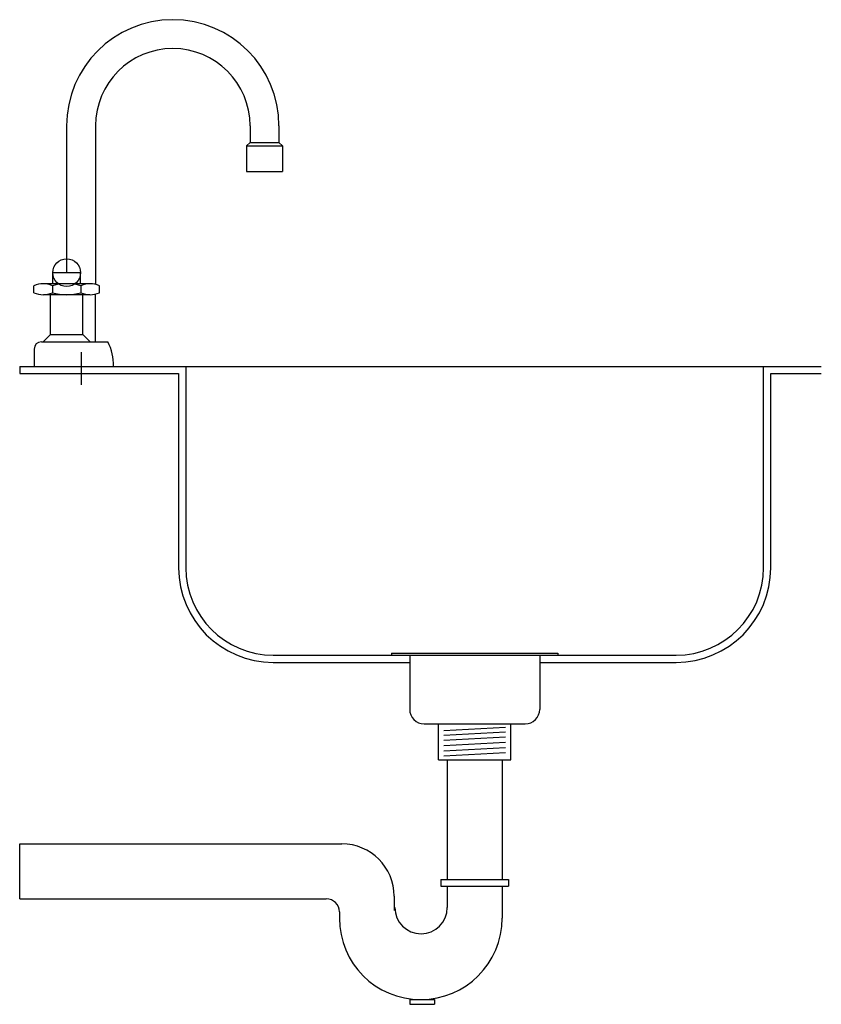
# Model space of a CAD drawing. Header units: millimetres. Extents: x 272.089 to 272.644, y 257.005 to 257.687.
import ezdxf

# ---------------------------------------------------------------- set-up
doc = ezdxf.new("R2010")
doc.units = ezdxf.units.MM
doc.layers.add('MSAN', color=6, linetype='Continuous')

# ---------------------------------------------------------------- blocks, each defined once
blk = doc.blocks.new('B-MEZC-L')
at = {"layer": 'MSAN'}
for p, q in [((-0.01, 0.1665), (-0.01, 0.06482)), ((0.01, 0.1665), (0.01, 0.05674)), ((0.117, 0.1665), (0.117, 0.15506)), ((0.137, 0.1665), (0.137, 0.15506)), ((0.1145, 0.15256), (0.117, 0.15506)), ((0.1145, 0.15256), (0.1395, 0.15256)), ((0.1145, 0.15256), (0.1145, 0.135)), ((0.117, 0.15506), (0.137, 0.15506)), ((0.1395, 0.15256), (0.137, 0.15506)), ((0.1395, 0.15256), (0.1395, 0.135)), ((0.1145, 0.135), (0.1395, 0.135)), ((-0.00039, 0.06482), (-0.01961, 0.06482)), ((-0.01961, 0.05722), (-0.01961, 0.06482)), ((-0.00039, 0.05722), (-0.00039, 0.06482)), ((-0.03268, 0.05096), (-0.03268, 0.05582)), ((0.00605, 0.05722), (-0.02605, 0.05722)), ((-0.01988, 0.05582), (-0.01988, 0.05096)), ((-0.00012, 0.05582), (-0.00012, 0.05096)), ((0.01268, 0.05096), (0.01268, 0.05582)), ((0.00605, 0.04955), (-0.02605, 0.04955)), ((-0.02125, 0.022), (-0.02125, 0.04955)), ((0.00125, 0.022), (0.00125, 0.04955)), ((0.01, 0.017), (0.01, 0.05004)), ((-0.02625, 0.017), (-0.02125, 0.022)), ((-0.02125, 0.022), (0.00125, 0.022)), ((0.00625, 0.017), (0.00125, 0.022)), ((-0.0275, 0.017), (0.01857, 0.017)), ((-0.0325, 0.012), (-0.0325, 0)), ((0, 0.00979), (0, -0.01276)), ((-0.0325, 0), (0.0225, 0))]:
    blk.add_line(p, q, dxfattribs=at)
blk.add_circle((-0.01, 0.06482), 0.00961, dxfattribs=at)
for centre, radius, start, end in [((0.0635, 0.1665), 0.0735, 0, 180), ((0.0635, 0.1665), 0.0535, 0, 180), ((-0.02628, 0.04165), 0.01554, 65.69133, 114.30867), ((-0.01, 0.02144), 0.03577, 73.95717, 106.04283), ((0.00628, 0.04165), 0.01554, 65.69133, 114.30867), ((-0.02628, 0.06512), 0.01554, 245.69133, 294.30867), ((-0.01, 0.08534), 0.03577, 253.95717, 286.04283), ((0.00628, 0.06512), 0.01554, 245.69133, 294.30867), ((-0.0275, 0.012), 0.005, 90, 180), ((-0.0162, 0), 0.0387, 360, 26.05465)]:
    blk.add_arc(centre, radius, start, end, dxfattribs=at)
blk = doc.blocks.new('B-TARJ-L')
at = {"layer": 'MSAN'}
for p, q in [((0, 0), (0.115, 0)), ((0.115, 0), (0.51503, 0)), ((0.51503, 0), (0.555, 0)), ((0.51503, -0.13941), (0.51503, 0)), ((0, 0), (0, -0.005)), ((0, -0.005), (0.11, -0.005)), ((0.11, -0.005), (0.11, -0.13941)), ((0.115, 0), (0.115, -0.13941)), ((0.52003, -0.005), (0.555, -0.005)), ((0.52003, -0.13941), (0.52003, -0.005)), ((0.17559, -0.2), (0.45444, -0.2)), ((0.17559, -0.2), (0.45444, -0.2)), ((0.25752, -0.1985), (0.25752, -0.2)), ((0.25752, -0.1985), (0.37252, -0.1985)), ((0.27002, -0.2), (0.27002, -0.2375)), ((0.36002, -0.2), (0.36002, -0.2375)), ((0.37252, -0.1985), (0.37252, -0.2)), ((0.17559, -0.205), (0.27002, -0.205)), ((0.36002, -0.205), (0.45444, -0.205)), ((0.28002, -0.2475), (0.35002, -0.2475)), ((0.29002, -0.2725), (0.29002, -0.2475)), ((0.29365, -0.25215), (0.33638, -0.24988)), ((0.34002, -0.2725), (0.34002, -0.2475)), ((0.29365, -0.25536), (0.33638, -0.25309)), ((0.29365, -0.25872), (0.33638, -0.25645)), ((0.29365, -0.26248), (0.33638, -0.26021)), ((0.29365, -0.26616), (0.33638, -0.26389)), ((0.29002, -0.2725), (0.34002, -0.2725)), ((0.29365, -0.26968), (0.33638, -0.26741)), ((0, -0.36864), (0, -0.33065))]:
    blk.add_line(p, q, dxfattribs=at)
at = {"layer": 'MSAN', "color": 6}
for p, q in [((0.29602, -0.2725), (0.29602, -0.35532)), ((0.33402, -0.2725), (0.33402, -0.35532)), ((0, -0.33065), (0.22304, -0.33065)), ((0.29163, -0.35532), (0.33841, -0.35532)), ((0.29163, -0.35532), (0.29163, -0.36001)), ((0.29163, -0.36001), (0.33841, -0.36001)), ((0.29602, -0.36001), (0.29602, -0.37474)), ((0.33402, -0.36001), (0.33402, -0.38211)), ((0.33841, -0.35532), (0.33841, -0.36001)), ((0.25933, -0.36693), (0.25933, -0.37675)), ((0, -0.36864), (0.21226, -0.36864)), ((0.22133, -0.37771), (0.22133, -0.38211)), ((0.27019, -0.43836), (0.27019, -0.44171)), ((0.27019, -0.43836), (0.28721, -0.43836)), ((0.27019, -0.44171), (0.28721, -0.44171)), ((0.28721, -0.43836), (0.28721, -0.44171))]:
    blk.add_line(p, q, dxfattribs=at)
at = {"layer": 'MSAN'}
for centre, radius, start, end in [((0.17559, -0.13941), 0.06559, 180, 270), ((0.17559, -0.13941), 0.06059, 180, 270), ((0.45444, -0.13941), 0.06559, 270, 360), ((0.45444, -0.13941), 0.06059, 270, 360), ((0.28002, -0.2375), 0.01, 180, 270), ((0.35002, -0.2375), 0.01, 270, 0)]:
    blk.add_arc(centre, radius, start, end, dxfattribs=at)
at = {"layer": 'MSAN', "color": 6}
for centre, radius, start, end in [((0.22304, -0.36693), 0.03629, 0, 90), ((0.21226, -0.37771), 0.00907, 0, 90), ((0.27788, -0.37474), 0.01814, 180, 0), ((0.27767, -0.38211), 0.05634, 180, 0)]:
    blk.add_arc(centre, radius, start, end, dxfattribs=at)
at = {"layer": 'MSAN'}
blk.add_blockref('B-MEZC-L', (0.0425, 0), dxfattribs=at)

msp = doc.modelspace()

# ---------------------------------------------------------------- block references
at = {"layer": 'MSAN'}
msp.add_blockref('B-TARJ-L', (272.08934, 257.44686), dxfattribs=at)

doc.saveas('drawing.dxf')
